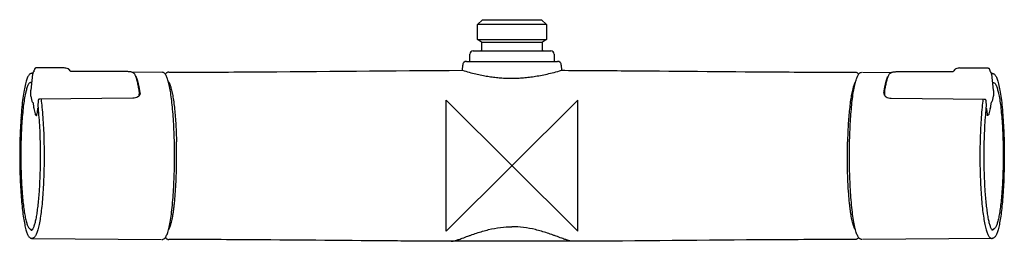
# Model space of a CAD drawing. Header units: millimetres. Extents: x -150 to 150, y -23 to 45.
import ezdxf

# ---------------------------------------------------------------- set-up
doc = ezdxf.new("R2010")
doc.units = ezdxf.units.MM
doc.header["$MEASUREMENT"] = 0
doc.layers.add('ORIGIN', color=6, linetype='Continuous')
doc.layers.add('PLANNING', color=1, linetype='Continuous')

# ---------------------------------------------------------------- blocks, each defined once
blk = doc.blocks.new('731150_F')
at = {"layer": 'ORIGIN'}
for p, q in [((20, 20), (-20, -20)), ((-20, -20), (-20, 20)), ((-20, 20), (20, -20)), ((20, -20), (20, 20))]:
    blk.add_line(p, q, dxfattribs=at)
at = {"layer": 'PLANNING'}
for p, q in [((-10.48, 43), (-8.98, 44.5)), ((-10.48, 38.43), (-10.48, 43)), ((10.48, 43), (-10.48, 43)), ((-10.48, 43), (-10.48, 43)), ((-8.98, 44.5), (8.98, 44.5)), ((8.98, 44.5), (10.48, 43)), ((10.48, 43), (10.48, 38.43)), ((-10.48, 38.43), (9.64, 38.43)), ((-9.32, 37.62), (-10.48, 38.43)), ((-9.32, 37.62), (9.32, 37.62)), ((-9.2, 37.49), (-9.32, 37.62)), ((-9.19, 37.47), (-9.2, 37.49)), ((-9.15, 37.29), (-9.19, 37.47)), ((-9.15, 35.4), (-9.15, 37.29)), ((9.19, 37.47), (9.15, 37.29)), ((9.15, 37.29), (9.15, 35.4)), ((9.2, 37.49), (9.19, 37.47)), ((9.32, 37.62), (9.2, 37.49)), ((10.48, 38.43), (9.32, 37.62)), ((9.64, 38.43), (10.48, 38.43)), ((-12.85, 31.8), (-12.85, 34)), ((-12.57, 34.7), (-12.57, 34.7)), ((-12.57, 34.69), (-12.57, 34.7)), ((-11.85, 35), (11.85, 35)), ((-9.55, 35), (-9.28, 35.11)), ((-9.24, 35.15), (-9.15, 35.4)), ((9.15, 35.4), (9.24, 35.15)), ((9.28, 35.11), (9.55, 35)), ((12.57, 34.7), (12.57, 34.69)), ((12.85, 34), (12.85, 31.8)), ((-15.06, 29.07), (-15.02, 30.63)), ((-14.69, 31.43), (-14.67, 31.48)), ((-14.67, 31.48), (-14.67, 31.48)), ((-14.66, 31.48), (-14.62, 31.49)), ((-13.82, 31.8), (13.82, 31.8)), ((14.62, 31.49), (14.67, 31.48)), ((14.67, 31.48), (14.69, 31.43)), ((15.02, 30.63), (15.06, 29.07)), ((-145.96, 27.89), (-146.54, 23.03)), ((-145.92, 28.16), (-146.15, 28.15)), ((-136.34, 29.79), (-144.83, 29.79)), ((-134.83, 29.29), (-134.84, 29.29)), ((-134.78, 29.23), (-134.78, 29.23)), ((-117.19, 28.67), (-134.33, 28.67)), ((-106.71, 28.51), (-115.62, 28.43)), ((106.71, 28.51), (115.62, 28.43)), ((117.19, 28.67), (134.33, 28.67)), ((134.78, 29.23), (134.78, 29.23)), ((134.84, 29.29), (134.84, 29.29)), ((136.34, 29.79), (144.83, 29.79)), ((145.92, 28.16), (146.15, 28.15)), ((145.96, 27.89), (146.54, 23.03)), ((-146.52, 21.16), (-146.15, 19.63)), ((-113.52, 21.42), (-113.46, 22.26)), ((113.52, 21.42), (113.47, 22.26)), ((146.52, 21.16), (146.15, 19.63)), ((-145.91, 19.31), (-145.66, 18.26)), ((-144.29, 19.75), (-144.39, 18.27)), ((-144.39, 18.26), (-144.39, 18.27)), ((-115.43, 20.56), (-143.8, 20.32)), ((115.43, 20.56), (143.8, 20.32)), ((144.29, 19.75), (144.39, 18.27)), ((144.39, 18.26), (144.39, 18.27)), ((145.91, 19.31), (145.66, 18.26)), ((-145.62, 17.51), (-145.62, 17.51)), ((-145.62, 17.51), (-145.61, 17.51)), ((-145.62, 17.51), (-145.62, 17.51)), ((-145.61, 17.38), (-145.23, 15.84)), ((-144.51, 17.22), (-144.66, 15.71)), ((144.51, 17.22), (144.66, 15.71)), ((145.61, 17.38), (145.23, 15.84)), ((145.62, 17.51), (145.61, 17.51)), ((145.62, 17.51), (145.62, 17.51)), ((145.62, 17.51), (145.62, 17.51)), ((-146.17, -22.15), (-106.71, -22.51)), ((146.17, -22.15), (106.71, -22.51))]:
    blk.add_line(p, q, dxfattribs=at)
for points in [[(-134.9, 29.34), (-134.9, 29.34), (-134.96, 29.39), (-134.96, 29.4), (-135.03, 29.44), (-135.03, 29.44)], [(134.9, 29.34), (134.9, 29.34), (134.96, 29.39), (134.96, 29.4), (135.03, 29.44), (135.03, 29.44)], [(18.56, -23.05), (-18.56, -23.05)]]:
    blk.add_lwpolyline(points, dxfattribs=at)
for centre, radius, start, end in [((-11.85, 34), 1, 136.1947, 179.9996), ((-11.85, 34), 1, 90, 135.6274), ((-9.55, 35.4), 0.4, 313.1172, 321.1321), ((9.55, 35.4), 0.399, 218.8625, 226.8944), ((11.85, 34), 1, 44.346, 89.9938), ((11.85, 34), 1, 0, 43.8057), ((-13.82, 30.6), 1.2, 136.2781, 178.4991), ((-13.82, 30.6), 1.2, 90, 131.8291), ((13.82, 30.6), 1.2, 48.1397, 90.0102), ((13.82, 30.6), 1.2, 1.5, 43.7229), ((-146.17, 27.67), 0.483, 60.1178, 89.7936), ((-149.24, 29.81), 3.87, 342.7453, 349.5146), ((-136.33, 26.78), 3, 80.0347, 90.0164), ((-136.2, 27.52), 2.25, 61.5396, 80.0347), ((-135.61, 28.62), 1.01, 54.8993, 61.5396), ((-135.91, 28.11), 1.59, 47.5982, 50.518), ((-135.9, 28.12), 1.58, 44.6493, 47.601), ((-135.9, 28.12), 1.58, 41.6465, 44.6494), ((-138.31, 25.98), 4.8, 34.0697, 41.6465), ((138.31, 25.98), 4.8, 138.3535, 145.9303), ((135.9, 28.12), 1.58, 135.3506, 138.3535), ((135.9, 28.12), 1.58, 132.399, 135.3507), ((135.91, 28.11), 1.59, 129.482, 132.4018), ((135.61, 28.62), 1.01, 118.4604, 125.1007), ((136.2, 27.52), 2.25, 99.9653, 118.4604), ((136.34, 26.78), 3, 89.9836, 99.9653), ((149.24, 29.81), 3.87, 190.4854, 197.2547), ((146.17, 27.67), 0.483, 90.2064, 119.8822), ((-146.37, 25.01), 0.394, 74.2789, 89.8896), ((146.37, 25.01), 0.394, 90.1104, 105.7211), ((-114.62, 21.5), 1.1, 349.6809, 355.7604), ((-115.19, 22.39), 1.73, 355.9821, 8.9996), ((-114.37, 22.1), 1.16, 355.927, 8.4563), ((114.37, 22.1), 1.16, 171.5437, 184.073), ((115.19, 22.39), 1.73, 171.0004, 184.0179), ((114.62, 21.5), 1.1, 184.2396, 190.3191), ((-145.66, 19.74), 0.5, 193.5952, 239.894), ((-144.38, 18.26), 0.0153, 125.7654, 172.0838), ((144.38, 18.26), 0.0153, 7.9162, 54.2346), ((145.66, 19.74), 0.5, 300.106, 346.4048), ((-145.12, 17.5), 0.501, 178.1468, 193.5709), ((-153.23, 16.52), 8.61, 351.9442, 354.6273), ((153.23, 16.52), 8.61, 185.3727, 188.0558), ((145.12, 17.5), 0.501, 346.4291, 1.8532), ((-149.38, 14.74), 0.115, 176.0989, 193.793), ((149.38, 14.74), 0.115, 346.207, 3.9011)]:
    blk.add_arc(centre, radius, start, end, dxfattribs=at)
for points, knots in [([(-146.17, 28.15), (-146.27, 28.15), (-146.48, 28.12), (-146.77, 27.96), (-147.03, 27.71), (-147.28, 27.36), (-147.51, 26.91), (-147.74, 26.35), (-147.95, 25.68), (-148.25, 24.55), (-148.6, 22.85), (-148.95, 20.48), (-149.26, 17.73), (-149.42, 15.78), (-149.49, 14.75)], [0, 0, 0, 0, 0.301876, 0.6213, 0.98033, 1.396556, 1.898725, 2.499457, 3.19777, 4.008311, 6.0063, 8.413625, 11.189184, 14.293156, 14.293156, 14.293156, 14.293156]), ([(-145.55, 28.66), (-145.58, 28.65), (-145.63, 28.62), (-145.74, 28.54), (-145.84, 28.4), (-145.92, 28.17), (-145.95, 27.99), (-145.96, 27.89)], [0, 0, 0, 0, 0.097274, 0.1924826, 0.3911374, 0.6149057, 0.9272192, 0.9272192, 0.9272192, 0.9272192]), ([(-144.83, 29.79), (-144.87, 29.79), (-144.94, 29.78), (-145.09, 29.73), (-145.25, 29.61), (-145.35, 29.43), (-145.4, 29.26), (-145.43, 29.16), (-145.44, 29.1)], [0, 0, 0, 0, 0.112067, 0.226241, 0.455227, 0.690618, 0.831906, 1.002227, 1.002227, 1.002227, 1.002227]), ([(-114.69, 27.59), (-114.72, 27.68), (-114.82, 27.85), (-115.01, 28.07), (-115.25, 28.26), (-115.54, 28.41), (-115.88, 28.52), (-116.28, 28.61), (-116.72, 28.66), (-117.03, 28.67), (-117.19, 28.67)], [0, 0, 0, 0, 0.286363, 0.57653, 0.875683, 1.195546, 1.552855, 1.957456, 2.411836, 2.889029, 2.889029, 2.889029, 2.889029]), ([(-113.48, 22.66), (-113.52, 22.93), (-113.61, 23.45), (-113.79, 24.42), (-114.02, 25.5), (-114.33, 26.62), (-114.56, 27.3), (-114.69, 27.59)], [0, 0, 0, 0, 0.821804, 1.586773, 2.956655, 4.12605, 5.090741, 5.090741, 5.090741, 5.090741]), ([(-103.14, -8.89), (-102.99, -6.76), (-102.78, -2.35), (-102.71, 4.31), (-102.85, 9.88), (-103.08, 14.17), (-103.3, 17.09), (-103.57, 19.73), (-103.88, 22.05), (-104.22, 24.04), (-104.55, 25.46), (-104.83, 26.4), (-105.04, 26.95), (-105.25, 27.42), (-105.46, 27.79), (-105.69, 28.09), (-105.94, 28.3), (-106.21, 28.43), (-106.4, 28.46), (-106.49, 28.46)], [0, 0, 0, 0, 6.418384, 13.241001, 19.973562, 23.142954, 26.108479, 28.757117, 31.116436, 33.140403, 34.809433, 35.485806, 36.076564, 36.579088, 37.009843, 37.373512, 37.691742, 37.984464, 38.262977, 38.262977, 38.262977, 38.262977]), ([(-104.53, 28.5), (-104.58, 28.5), (-104.67, 28.49), (-104.86, 28.45), (-105.08, 28.35), (-105.33, 28.15), (-105.47, 27.97), (-105.53, 27.88)], [0, 0, 0, 0, 0.136982, 0.276477, 0.562927, 0.872703, 1.226522, 1.226522, 1.226522, 1.226522]), ([(-104.53, 28.5), (-102.7, 28.5), (-98.84, 28.5), (-90.56, 28.53), (-62.57, 28.67), (-36.61, 28.98), (-15.06, 29.07)], [0, 0, 0, 0, 5.497616, 11.593649, 24.81956, 89.476174, 89.476174, 89.476174, 89.476174]), ([(15.06, 29.07), (17.89, 29.05), (23.96, 29.02), (45.51, 28.88), (72.51, 28.6), (96.26, 28.5), (104.53, 28.5)], [0, 0, 0, 0, 8.490264, 18.210933, 64.656615, 89.476174, 89.476174, 89.476174, 89.476174]), ([(103.14, -8.89), (102.99, -6.76), (102.78, -2.35), (102.71, 4.31), (102.85, 9.88), (103.08, 14.17), (103.3, 17.09), (103.57, 19.73), (103.88, 22.05), (104.22, 24.04), (104.55, 25.46), (104.84, 26.4), (105.04, 26.95), (105.25, 27.42), (105.46, 27.79), (105.69, 28.09), (105.94, 28.3), (106.21, 28.43), (106.4, 28.46), (106.49, 28.46)], [0, 0, 0, 0, 6.418384, 13.241001, 19.973562, 23.142954, 26.108479, 28.757117, 31.116436, 33.140403, 34.809433, 35.485806, 36.076564, 36.579088, 37.009843, 37.373512, 37.691742, 37.984464, 38.262977, 38.262977, 38.262977, 38.262977]), ([(104.53, 28.5), (104.58, 28.5), (104.67, 28.49), (104.86, 28.45), (105.08, 28.35), (105.33, 28.15), (105.47, 27.97), (105.53, 27.88)], [0, 0, 0, 0, 0.136982, 0.276477, 0.562927, 0.872703, 1.226522, 1.226522, 1.226522, 1.226522]), ([(113.48, 22.66), (113.52, 22.93), (113.61, 23.45), (113.79, 24.42), (114.02, 25.5), (114.33, 26.62), (114.56, 27.3), (114.69, 27.59)], [0, 0, 0, 0, 0.821804, 1.586773, 2.956655, 4.12605, 5.090741, 5.090741, 5.090741, 5.090741]), ([(114.69, 27.59), (114.73, 27.68), (114.82, 27.85), (115.01, 28.07), (115.25, 28.26), (115.54, 28.41), (115.88, 28.52), (116.28, 28.61), (116.72, 28.66), (117.03, 28.67), (117.19, 28.67)], [0, 0, 0, 0, 0.286363, 0.57653, 0.875683, 1.195546, 1.552855, 1.957456, 2.411836, 2.889029, 2.889029, 2.889029, 2.889029]), ([(144.83, 29.79), (144.87, 29.79), (144.94, 29.78), (145.09, 29.73), (145.25, 29.61), (145.35, 29.43), (145.4, 29.26), (145.43, 29.16), (145.44, 29.1)], [0, 0, 0, 0, 0.112067, 0.226241, 0.455227, 0.690618, 0.831906, 1.002227, 1.002227, 1.002227, 1.002227]), ([(145.55, 28.66), (145.58, 28.65), (145.63, 28.62), (145.74, 28.54), (145.85, 28.4), (145.92, 28.17), (145.95, 27.99), (145.96, 27.89)], [0, 0, 0, 0, 0.097274, 0.1924826, 0.3911374, 0.6149057, 0.9272192, 0.9272192, 0.9272192, 0.9272192]), ([(146.17, 28.15), (146.27, 28.15), (146.48, 28.12), (146.77, 27.96), (147.04, 27.71), (147.28, 27.36), (147.51, 26.91), (147.74, 26.35), (147.95, 25.68), (148.25, 24.55), (148.6, 22.85), (148.95, 20.48), (149.26, 17.73), (149.42, 15.78), (149.49, 14.75)], [0, 0, 0, 0, 0.301876, 0.6213, 0.98033, 1.396556, 1.898725, 2.499457, 3.19777, 4.008311, 6.0063, 8.413625, 11.189184, 14.293156, 14.293156, 14.293156, 14.293156]), ([(-146.37, 25.4), (-146.45, 25.4), (-146.62, 25.37), (-146.87, 25.22), (-147.09, 24.99), (-147.29, 24.67), (-147.49, 24.26), (-147.69, 23.75), (-147.87, 23.14), (-148.13, 22.12), (-148.43, 20.61), (-148.74, 18.53), (-149, 16.12), (-149.14, 14.42), (-149.21, 13.52)], [0, 0, 0, 0, 0.25, 0.520917, 0.832071, 1.206033, 1.659649, 2.20806, 2.842327, 3.571858, 5.343292, 7.463777, 9.897039, 12.597341, 12.597341, 12.597341, 12.597341]), ([(146.37, 25.4), (146.45, 25.4), (146.63, 25.37), (146.87, 25.22), (147.09, 24.99), (147.29, 24.67), (147.49, 24.26), (147.69, 23.75), (147.87, 23.14), (148.13, 22.12), (148.43, 20.61), (148.74, 18.53), (149, 16.12), (149.14, 14.42), (149.21, 13.52)], [0, 0, 0, 0, 0.25, 0.520917, 0.832071, 1.206033, 1.659649, 2.20806, 2.842327, 3.571858, 5.343292, 7.463777, 9.897039, 12.597341, 12.597341, 12.597341, 12.597341]), ([(-146.54, 23.03), (-146.55, 22.95), (-146.57, 22.77), (-146.59, 22.42), (-146.6, 22), (-146.58, 21.55), (-146.55, 21.28), (-146.52, 21.16)], [0, 0, 0, 0, 0.262069, 0.523958, 1.059114, 1.52504, 1.877859, 1.877859, 1.877859, 1.877859]), ([(-113.21, 22.02), (-113.22, 21.92), (-113.26, 21.73), (-113.41, 21.45), (-113.63, 21.2), (-114.02, 20.89), (-114.62, 20.63), (-115.15, 20.56), (-115.43, 20.56)], [0, 0, 0, 0, 0.286278, 0.594536, 0.929477, 1.288244, 2.059377, 2.884059, 2.884059, 2.884059, 2.884059]), ([(113.21, 22.02), (113.22, 21.92), (113.26, 21.73), (113.41, 21.45), (113.63, 21.2), (114.02, 20.89), (114.62, 20.63), (115.15, 20.56), (115.43, 20.56)], [0, 0, 0, 0, 0.286278, 0.594536, 0.929477, 1.288244, 2.059377, 2.884059, 2.884059, 2.884059, 2.884059]), ([(146.54, 23.03), (146.55, 22.95), (146.57, 22.77), (146.59, 22.42), (146.6, 22), (146.58, 21.55), (146.55, 21.28), (146.52, 21.16)], [0, 0, 0, 0, 0.262069, 0.523958, 1.059114, 1.52504, 1.877859, 1.877859, 1.877859, 1.877859]), ([(-145.66, 18.29), (-145.66, 18.27), (-145.65, 18.15), (-145.65, 17.92), (-145.63, 17.68), (-145.62, 17.54), (-145.62, 17.51)], [0, 0, 0, 0, 0.0653328, 0.3558618, 0.6894776, 0.7798708, 0.7798708, 0.7798708, 0.7798708]), ([(-144.39, 18.26), (-144.29, 17.33), (-144.1, 15.37), (-143.8, 11.16), (-143.61, 5.55), (-143.64, -0.17), (-143.8, -4.7), (-143.93, -6.89), (-144, -7.96)], [0, 0, 0, 0, 2.807481, 5.911539, 12.668901, 19.657232, 23.046584, 26.260294, 26.260294, 26.260294, 26.260294]), ([(-143.8, 20.32), (-143.84, 20.32), (-143.9, 20.31), (-144.02, 20.27), (-144.15, 20.16), (-144.25, 19.98), (-144.28, 19.83), (-144.29, 19.75)], [0, 0, 0, 0, 0.0932769, 0.1872553, 0.3814034, 0.5916673, 0.8210036, 0.8210036, 0.8210036, 0.8210036]), ([(-143.38, 20.33), (-143.28, 19.5), (-143.07, 17.64), (-142.92, 15.78), (-142.85, 14.75)], [8.686936, 8.686936, 8.686936, 8.686936, 11.189184, 14.293156, 14.293156, 14.293156, 14.293156]), ([(143.39, 20.33), (143.28, 19.5), (143.07, 17.64), (142.92, 15.78), (142.85, 14.75)], [8.686936, 8.686936, 8.686936, 8.686936, 11.189184, 14.293156, 14.293156, 14.293156, 14.293156]), ([(144.39, 18.26), (144.29, 17.33), (144.1, 15.37), (143.8, 11.16), (143.62, 5.55), (143.64, -0.17), (143.8, -4.7), (143.93, -6.89), (144, -7.96)], [0, 0, 0, 0, 2.807481, 5.911539, 12.668901, 19.657232, 23.046584, 26.260294, 26.260294, 26.260294, 26.260294]), ([(143.81, 20.32), (143.84, 20.32), (143.9, 20.31), (144.02, 20.27), (144.15, 20.16), (144.25, 19.98), (144.28, 19.83), (144.29, 19.75)], [0, 0, 0, 0, 0.0932769, 0.1872553, 0.3814034, 0.5916673, 0.8210036, 0.8210036, 0.8210036, 0.8210036]), ([(145.66, 18.29), (145.66, 18.27), (145.66, 18.15), (145.65, 17.92), (145.63, 17.68), (145.62, 17.54), (145.62, 17.51)], [0, 0, 0, 0, 0.0653328, 0.3558618, 0.6894776, 0.7798708, 0.7798708, 0.7798708, 0.7798708]), ([(-145.23, 15.84), (-145.23, 15.8), (-145.2, 15.73), (-145.15, 15.6), (-145.05, 15.46), (-144.89, 15.35), (-144.77, 15.32), (-144.7, 15.31)], [0, 0, 0, 0, 0.1202499, 0.2277861, 0.4247459, 0.6182659, 0.8091283, 0.8091283, 0.8091283, 0.8091283]), ([(-144.32, 17.57), (-144.33, 17.56), (-144.36, 17.54), (-144.41, 17.5), (-144.46, 17.44), (-144.49, 17.34), (-144.5, 17.26), (-144.51, 17.22)], [0, 0, 0, 0, 0.0469399, 0.0947184, 0.1906531, 0.2896894, 0.4150232, 0.4150232, 0.4150232, 0.4150232]), ([(144.32, 17.57), (144.33, 17.56), (144.36, 17.54), (144.41, 17.5), (144.46, 17.44), (144.5, 17.34), (144.51, 17.26), (144.51, 17.22)], [0, 0, 0, 0, 0.0469399, 0.0947184, 0.1906531, 0.2896894, 0.4150232, 0.4150232, 0.4150232, 0.4150232]), ([(145.23, 15.84), (145.23, 15.8), (145.2, 15.73), (145.15, 15.6), (145.05, 15.46), (144.89, 15.35), (144.77, 15.32), (144.7, 15.31)], [0, 0, 0, 0, 0.1202499, 0.2277861, 0.4247459, 0.6182659, 0.8091283, 0.8091283, 0.8091283, 0.8091283]), ([(-149.49, 14.73), (-149.64, 12.62), (-149.85, 8.26), (-149.91, 1.67), (-149.78, -3.84), (-149.55, -8.06), (-149.33, -10.95), (-149.06, -13.56), (-148.76, -15.85), (-148.41, -17.81), (-148.09, -19.21), (-147.81, -20.13), (-147.61, -20.67), (-147.4, -21.13), (-147.19, -21.5), (-146.96, -21.79), (-146.71, -22), (-146.45, -22.12), (-146.26, -22.15), (-146.17, -22.15)], [0, 0, 0, 0, 6.353088, 13.106771, 19.752684, 22.875481, 25.80767, 28.422212, 30.748229, 32.750138, 34.389909, 35.050559, 35.633627, 36.130036, 36.555132, 36.91467, 37.227021, 37.514755, 37.789957, 37.789957, 37.789957, 37.789957]), ([(-149.21, 13.52), (-149.34, 11.66), (-149.52, 7.83), (-149.58, 2.04), (-149.45, -3.68), (-149.18, -8.2), (-148.86, -11.46), (-148.6, -13.54), (-148.3, -15.33), (-148.02, -16.62), (-147.77, -17.48), (-147.59, -18), (-147.41, -18.43), (-147.23, -18.78), (-147.03, -19.05), (-146.83, -19.25), (-146.6, -19.37), (-146.45, -19.4), (-146.37, -19.4)], [0, 0, 0, 0, 5.582574, 11.505579, 17.367652, 22.740305, 25.100546, 27.199723, 29.028209, 30.542016, 31.164063, 31.705114, 32.176541, 32.569031, 32.896589, 33.174391, 33.419694, 33.651207, 33.651207, 33.651207, 33.651207]), ([(-142.85, 14.73), (-142.7, 12.62), (-142.49, 8.26), (-142.43, 1.67), (-142.56, -3.84), (-142.79, -8.06), (-143.01, -10.95), (-143.28, -13.56), (-143.58, -15.85), (-143.93, -17.81), (-144.25, -19.21), (-144.53, -20.13), (-144.73, -20.67), (-144.94, -21.13), (-145.15, -21.5), (-145.38, -21.79), (-145.63, -22), (-145.89, -22.12), (-146.08, -22.15), (-146.17, -22.15)], [0, 0, 0, 0, 6.353088, 13.106771, 19.752684, 22.875481, 25.80767, 28.422212, 30.748229, 32.750138, 34.389909, 35.050559, 35.633627, 36.130036, 36.555132, 36.91467, 37.227021, 37.514755, 37.789957, 37.789957, 37.789957, 37.789957]), ([(142.85, 14.73), (142.7, 12.62), (142.5, 8.26), (142.43, 1.67), (142.56, -3.84), (142.79, -8.06), (143.01, -10.95), (143.28, -13.56), (143.58, -15.85), (143.93, -17.81), (144.25, -19.21), (144.53, -20.13), (144.73, -20.67), (144.94, -21.13), (145.15, -21.5), (145.38, -21.79), (145.63, -22), (145.89, -22.12), (146.08, -22.15), (146.17, -22.15)], [0, 0, 0, 0, 6.353088, 13.106771, 19.752684, 22.875481, 25.80767, 28.422212, 30.748229, 32.750138, 34.389909, 35.050559, 35.633627, 36.130036, 36.555132, 36.91467, 37.227021, 37.514755, 37.789957, 37.789957, 37.789957, 37.789957]), ([(149.49, 14.73), (149.64, 12.62), (149.85, 8.26), (149.91, 1.67), (149.78, -3.84), (149.55, -8.06), (149.33, -10.95), (149.06, -13.56), (148.76, -15.85), (148.42, -17.81), (148.09, -19.21), (147.81, -20.13), (147.61, -20.67), (147.4, -21.13), (147.19, -21.5), (146.96, -21.79), (146.71, -22), (146.45, -22.12), (146.26, -22.15), (146.17, -22.15)], [0, 0, 0, 0, 6.353088, 13.106771, 19.752684, 22.875481, 25.80767, 28.422212, 30.748229, 32.750138, 34.389909, 35.050559, 35.633627, 36.130036, 36.555132, 36.91467, 37.227021, 37.514755, 37.789957, 37.789957, 37.789957, 37.789957]), ([(149.21, 13.52), (149.34, 11.66), (149.52, 7.83), (149.58, 2.04), (149.45, -3.68), (149.18, -8.2), (148.86, -11.46), (148.6, -13.54), (148.3, -15.33), (148.02, -16.62), (147.77, -17.48), (147.6, -18), (147.41, -18.43), (147.23, -18.78), (147.03, -19.05), (146.83, -19.25), (146.6, -19.37), (146.45, -19.4), (146.37, -19.4)], [0, 0, 0, 0, 5.582574, 11.505579, 17.367652, 22.740305, 25.100546, 27.199723, 29.028209, 30.542016, 31.164063, 31.705114, 32.176541, 32.569031, 32.896589, 33.174391, 33.419694, 33.651207, 33.651207, 33.651207, 33.651207]), ([(-144, -7.96), (-144.06, -8.72), (-144.17, -10.19), (-144.39, -12.28), (-144.63, -14.16), (-144.9, -15.82), (-145.19, -17.22), (-145.46, -18.21), (-145.69, -18.85), (-145.86, -19.21), (-146, -19.46), (-146.1, -19.58), (-146.16, -19.63), (-146.18, -19.65), (-146.19, -19.65)], [0, 0, 0, 0, 2.291575, 4.404114, 6.30917, 7.991055, 9.437201, 10.598374, 11.076085, 11.474754, 11.793113, 11.916537, 11.966588, 12.002803, 12.002803, 12.002803, 12.002803]), ([(-106.49, -22.46), (-106.39, -22.46), (-106.18, -22.42), (-105.89, -22.26), (-105.62, -22), (-105.37, -21.65), (-105.14, -21.2), (-104.91, -20.63), (-104.69, -19.95), (-104.39, -18.81), (-104.04, -17.09), (-103.68, -14.69), (-103.37, -11.91), (-103.21, -9.93), (-103.14, -8.89)], [0, 0, 0, 0, 0.309491, 0.634512, 0.992136, 1.414442, 1.923017, 2.526675, 3.241252, 4.05538, 6.069381, 8.506069, 11.329259, 14.460219, 14.460219, 14.460219, 14.460219]), ([(106.49, -22.46), (106.39, -22.46), (106.18, -22.42), (105.89, -22.26), (105.62, -22), (105.37, -21.65), (105.14, -21.2), (104.91, -20.63), (104.7, -19.95), (104.39, -18.81), (104.04, -17.09), (103.69, -14.69), (103.37, -11.91), (103.21, -9.93), (103.14, -8.89)], [0, 0, 0, 0, 0.309491, 0.634512, 0.992136, 1.414442, 1.923017, 2.526675, 3.241252, 4.05538, 6.069381, 8.506069, 11.329259, 14.460219, 14.460219, 14.460219, 14.460219]), ([(144, -7.96), (144.06, -8.72), (144.17, -10.19), (144.39, -12.28), (144.63, -14.16), (144.9, -15.82), (145.19, -17.22), (145.46, -18.21), (145.69, -18.85), (145.86, -19.21), (146, -19.46), (146.11, -19.58), (146.16, -19.63), (146.18, -19.65), (146.19, -19.65)], [0, 0, 0, 0, 2.291575, 4.404114, 6.30917, 7.991055, 9.437201, 10.598374, 11.076085, 11.474754, 11.793113, 11.916537, 11.966588, 12.002803, 12.002803, 12.002803, 12.002803]), ([(-18.56, -23.05), (-18.45, -23.05), (-18.22, -23.03), (-17.84, -22.97), (-17.39, -22.86), (-16.71, -22.66), (-15.95, -22.4), (-14.79, -21.98), (-13.7, -21.57), (-12.24, -21.04), (-10.16, -20.32), (-7.17, -19.44), (-3.57, -18.77), (-1.17, -18.61), (0, -18.61)], [0, 0, 0, 0, 0.313883, 0.693933, 1.153612, 1.705976, 2.836824, 3.546949, 5.401812, 6.335831, 8.21344, 11.997815, 15.686282, 19.190303, 19.190303, 19.190303, 19.190303]), ([(18.56, -23.05), (18.45, -23.05), (18.22, -23.03), (17.84, -22.97), (17.39, -22.86), (16.71, -22.66), (15.95, -22.4), (14.79, -21.98), (13.7, -21.57), (12.24, -21.04), (10.16, -20.32), (7.17, -19.44), (3.57, -18.77), (1.17, -18.61), (0, -18.61)], [0, 0, 0, 0, 0.313883, 0.693933, 1.153612, 1.705976, 2.836824, 3.546949, 5.401812, 6.335831, 8.21344, 11.997815, 15.686282, 19.190303, 19.190303, 19.190303, 19.190303]), ([(-105.53, -21.88), (-105.5, -21.93), (-105.43, -22.02), (-105.28, -22.18), (-105.08, -22.35), (-104.81, -22.47), (-104.63, -22.5), (-104.53, -22.5)], [0, 0, 0, 0, 0.182035, 0.354982, 0.665247, 0.951626, 1.225788, 1.225788, 1.225788, 1.225788]), ([(-18.56, -23.05), (-21.16, -23.04), (-26.61, -23.01), (-46.75, -22.86), (-72.8, -22.6), (-96.01, -22.5), (-104.53, -22.5)], [0, 0, 0, 0, 7.814176, 16.340124, 60.420456, 85.979147, 85.979147, 85.979147, 85.979147]), ([(104.53, -22.5), (102.59, -22.5), (98.44, -22.51), (89.92, -22.53), (63.2, -22.67), (38.7, -22.95), (18.56, -23.05)], [0, 0, 0, 0, 5.840329, 12.455522, 25.558691, 85.97914, 85.97914, 85.97914, 85.97914]), ([(105.53, -21.88), (105.5, -21.93), (105.43, -22.02), (105.28, -22.18), (105.08, -22.35), (104.81, -22.47), (104.63, -22.5), (104.54, -22.5)], [0, 0, 0, 0, 0.182035, 0.354982, 0.665247, 0.951626, 1.225788, 1.225788, 1.225788, 1.225788])]:
    blk.add_open_spline(points, degree=3, knots=knots, dxfattribs=at)
for points in [[(-114.38, 27.07), (-114.41, 27.13), (-114.46, 27.18), (-114.54, 27.23)], [(114.38, 27.07), (114.41, 27.13), (114.46, 27.18), (114.54, 27.23)]]:
    blk.add_open_spline(points, degree=3, dxfattribs=at)
for points, weights, degree in [([(-113.22, 22.27), (-113.56, 24.46), (-113.95, 26.08), (-114.38, 27.07)], [1, 0.986407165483, 0.986407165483, 1], 3), ([(-15.06, 29.07), (-0.38, 24.58), (15.06, 29.07)], [4.6749, 5.516074, 4.6749], 2), ([(113.22, 22.27), (113.56, 24.46), (113.96, 26.08), (114.38, 27.07)], [1, 0.986407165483, 0.986407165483, 1], 3), ([(-104.6, 25.59), (-102.54, 22.98), (-102.15, 7.3)], [0.894611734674, 0.776010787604, 1], 2), ([(104.6, 25.59), (102.55, 22.98), (102.15, 7.3)], [0.894611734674, 0.776010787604, 1], 2), ([(-102.79, -11.66), (-101.89, -3.34), (-102.15, 7.3)], [1, 0.903989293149, 1], 2), ([(102.79, -11.66), (101.89, -3.34), (102.15, 7.3)], [1, 0.903989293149, 1], 2), ([(-104.6, -19.59), (-103.5, -18.2), (-102.79, -11.66)], [0.969542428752, 0.922970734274, 1], 2), ([(104.6, -19.59), (103.5, -18.2), (102.79, -11.66)], [0.969542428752, 0.922970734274, 1], 2), ([(-146.65, -19.34), (-146.49, -19.54), (-146.34, -19.64), (-146.18, -19.65)], [0.513820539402, 0.518414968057, 0.524154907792, 0.531040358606], 3), ([(146.65, -19.34), (146.49, -19.54), (146.34, -19.64), (146.18, -19.65)], [0.513820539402, 0.518414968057, 0.524154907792, 0.531040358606], 3)]:
    blk.add_rational_spline(points, weights, degree=degree, dxfattribs=at)

msp = doc.modelspace()

# ---------------------------------------------------------------- block references
msp.add_blockref('731150_F', (0, 0))

doc.saveas('drawing.dxf')
